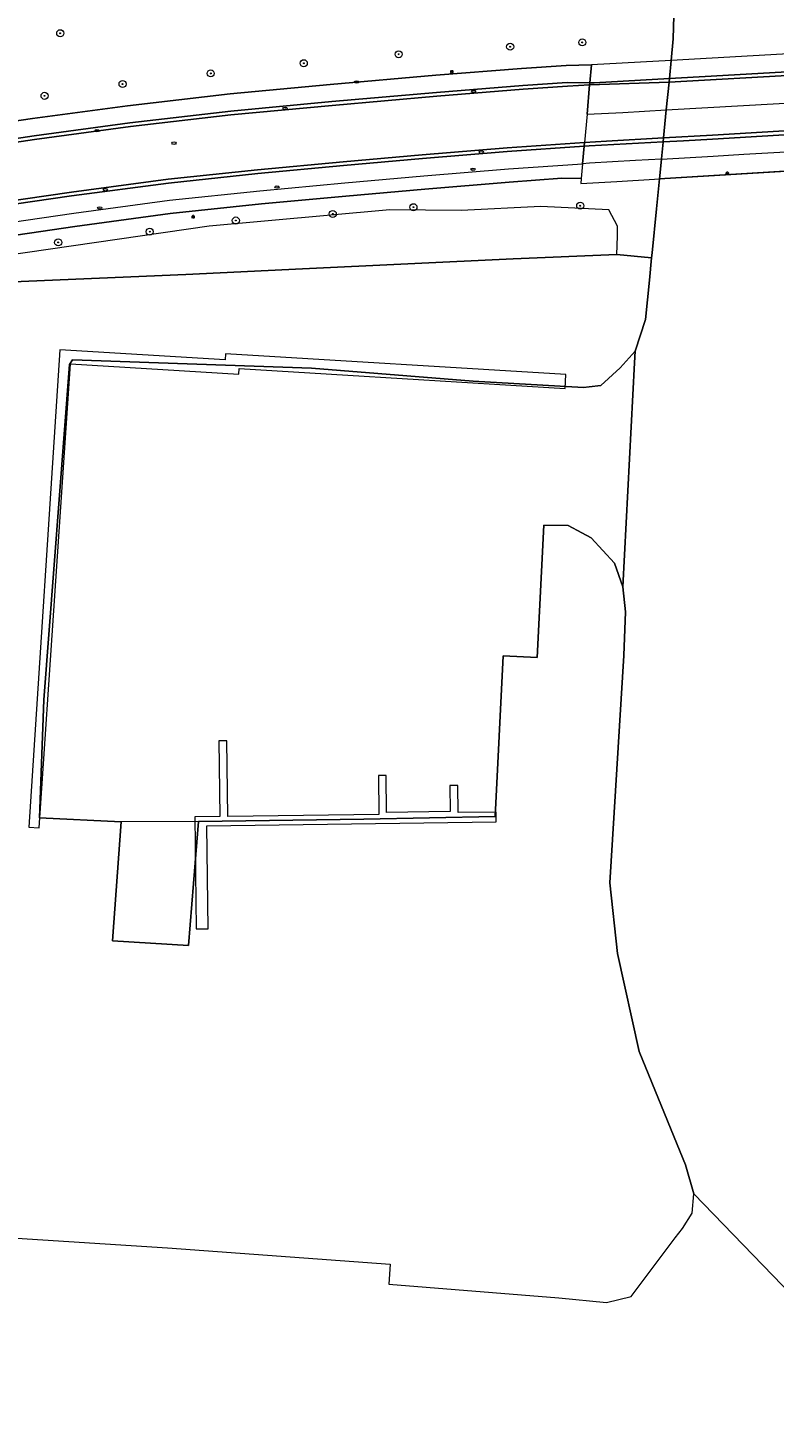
# Model space of a CAD drawing. Header units: metres. Extents: x 92650 to 117222, y 425801 to 461092.
# Tile 94 of 146: x 115840 to 115925, y 426071 to 426230. Entities that reach past the tile are written whole.
import ezdxf
from ezdxf.enums import TextEntityAlignment as Align

# ---------------------------------------------------------------- set-up
doc = ezdxf.new("R2010")
doc.units = ezdxf.units.M
doc.layers.get('0').update_dxf_attribs({"color": 253, "linetype": 'CONTINUOUS', "lineweight": 15})
for name, color, linetype, lineweight in [('B-WE-GK-KEERWAND_DAMWAND-G', 253, 'CONTINUOUS', 15), ('B-WE-GR-BEPLANTING_CULTUUR_BODEMBEDEKKER-GV', 253, 'CONTINUOUS', 15), ('B-WE-GR-BOOM-S', 253, 'CONTINUOUS', 15), ('B-WE-IE-MEUBILAIR-S', 253, 'CONTINUOUS', 15), ('B-WE-KW-KUNSTWERK_DEK-GV', 253, 'CONTINUOUS', 15), ('B-WE-KW-KUNSTWERK_STEIGER-GV', 253, 'CONTINUOUS', 15), ('B-WE-OG-TERREIN_ERF-GV', 253, 'CONTINUOUS', 15), ('B-WE-OG-WATER-GV', 253, 'CONTINUOUS', 15), ('B-WE-OG-WATER_SLOOT-GV', 253, 'CONTINUOUS', 15), ('B-WE-VH-GESLOTENVERHARDING_ASFALT-GV', 253, 'CONTINUOUS', 15), ('B-WE-VH-OPENVERHARDING_BETONELEMENT-GV', 253, 'CONTINUOUS', 15), ('B-WE-VH-OPENVERHARDING_BETONSTRAATSTEEN-GV', 253, 'CONTINUOUS', 15), ('B-WE-VH-OPENVERHARDING_TEGEL-GV', 253, 'CONTINUOUS', 15)]:
    doc.layers.add(name, color=color, linetype=linetype, lineweight=lineweight)
doc.styles.add('NLCS-ISO', font='NLCS-ISO.ttf')

# ---------------------------------------------------------------- blocks, each defined once
blk = doc.blocks.new('SIE-MEUBILAIR_PAAL_LICHTMAST-SO')
for points in [[(-0.62, 0), (-1, 0)], [(-0.71, 0.71), (-0.44, 0.44)], [(0, 1), (0, 0.62)], [(0.44, 0.44), (0.71, 0.71)], [(1, 0), (0.62, 0)], [(-0.71, -0.71), (-0.44, -0.44)], [(0, -0.62), (0, -1)], [(0.44, -0.44), (0.71, -0.71)]]:
    blk.add_lwpolyline(points)
blk.add_circle((0, 0), 0.5)
blk = doc.blocks.new('SIE-MEUBILAIR_PUT_KOLK-SO')
blk.add_ellipse((0, 0), major_axis=(1.25, 0), ratio=0.54)
at = {"style": 'NLCS-ISO'}
blk.add_text('klk', height=0.75, dxfattribs=at).set_placement((0.03, 0), align=Align.MIDDLE_CENTER)
blk = doc.blocks.new('SGR-BOOM_GBKN-SO')
at = {"linetype": 'ByBlock', "lineweight": 18}
h = blk.add_hatch(color=0, dxfattribs=at)
h.dxf.hatch_style = 1
edge = h.paths.add_edge_path()
edge.add_arc((0, 0), 0.25, 0, 360)
at = {"color": 0, "linetype": 'ByBlock', "lineweight": 18}
for radius in [2, 0.25]:
    blk.add_circle((0, 0), radius, dxfattribs=at)
at = {"color": 0, "linetype": 'ByBlock', "lineweight": 18, "style": 'NLCS-ISO'}
blk.add_attdef('SOORT', (2.5, 0), '', height=1.5, dxfattribs=at)

msp = doc.modelspace()

# ---------------------------------------------------------------- linework, layer by layer
at = {"layer": 'B-WE-GK-KEERWAND_DAMWAND-G', "transparency": 33554687, "flags": 128}
for points in [[(115912.667, 426224.327), (115912.706, 426224.728)], [(115911.994, 426217.531), (115912.039, 426217.98)], [(115910.687, 426204.353), (115910.744, 426204.926)]]:
    msp.add_lwpolyline(points, dxfattribs=at)
at = {"layer": 'B-WE-GR-BEPLANTING_CULTUUR_BODEMBEDEKKER-GV', "transparency": 33554687, "flags": 128}
for points in [[(115830.489, 426218.755), (115840.306, 426220.168), (115851.122, 426221.621), (115862.796, 426222.991), (115874.162, 426224.038), (115886.171, 426225.104), (115895.891, 426225.883), (115900.992, 426226.217), (115903.841, 426226.279), (115903.658, 426224.241), (115903.638, 426224.012), (115903.343, 426220.681), (115903.05, 426217.441), (115903.013, 426217.034), (115902.834, 426215.041), (115902.685, 426213.373), (115902.633, 426212.788), (115906.744, 426213.038), (115911.019, 426213.299), (115911.579, 426213.333), (115911.8, 426215.567), (115911.803, 426215.6), (115911.992, 426217.506), (115911.994, 426217.531), (115912.039, 426217.98), (115912.356, 426221.184), (115912.667, 426224.327), (115912.706, 426224.728), (115912.911, 426226.791), (115913.156, 426229.25), (115913.285, 426234.455)], [(115902.685, 426213.373), (115900.5, 426213.405), (115894.51, 426212.953), (115884.925, 426212.151), (115875.909, 426211.352), (115866.349, 426210.467), (115855.973, 426209.383), (115845.13, 426207.913), (115834.498, 426206.358), (115827.559, 426205.223), (115827.535, 426204.908), (115827.381, 426203.061), (115827.19, 426200.781), (115828.24, 426201.219)], [(115906.734, 426204.745), (115910.687, 426204.353), (115910.744, 426204.926), (115911.238, 426209.899), (115911.579, 426213.333)]]:
    msp.add_lwpolyline(points, dxfattribs=at)
msp.add_lwpolyline([(115906.793, 426206.823), (115906.825, 426207.952), (115905.822, 426209.815), (115898.103, 426210.183), (115889.049, 426209.721), (115880.92, 426209.792), (115860.409, 426207.945), (115831.849, 426203.817), (115828.24, 426201.219), (115857.747, 426202.462), (115871.01, 426203.092), (115894.957, 426204.216), (115906.734, 426204.745)], close=True, dxfattribs=at)
at = {"layer": 'B-WE-KW-KUNSTWERK_DEK-GV', "transparency": 33554687, "flags": 128}
msp.add_lwpolyline([(115942.216, 426228.447), (115912.911, 426226.791), (115903.841, 426226.279), (115903.658, 426224.241), (115903.638, 426224.012), (115903.343, 426220.681), (115903.05, 426217.441), (115903.013, 426217.034), (115902.834, 426215.041), (115902.685, 426213.373), (115902.633, 426212.788), (115906.744, 426213.038), (115911.019, 426213.299), (115911.579, 426213.333), (115940.348, 426215.085)], dxfattribs=at)
at = {"layer": 'B-WE-KW-KUNSTWERK_STEIGER-GV', "transparency": 33554687, "flags": 128}
for points in [[(115839.894, 426139.628), (115841.076, 426139.556), (115844.619, 426192.281), (115863.759, 426191.112), (115863.799, 426191.766), (115900.859, 426189.502), (115900.955, 426191.081), (115862.241, 426193.446), (115862.198, 426192.735), (115843.433, 426193.881)], [(115893.019, 426140.232), (115893.004, 426141.354), (115888.688, 426141.296), (115888.647, 426144.38), (115887.734, 426144.368), (115887.774, 426141.398), (115880.561, 426141.302), (115880.504, 426145.508), (115879.632, 426145.497), (115879.69, 426141.089), (115871.105, 426140.975), (115862.516, 426140.86), (115862.401, 426149.461), (115861.505, 426149.449), (115861.62, 426140.862), (115858.756, 426140.823), (115858.926, 426128.069), (115860.284, 426128.087), (115860.128, 426139.794)]]:
    msp.add_lwpolyline(points, close=True, dxfattribs=at)
at = {"layer": 'B-WE-OG-TERREIN_ERF-GV', "transparency": 33554687, "flags": 128}
msp.add_lwpolyline([(115823.156, 426093.906), (115855.672, 426091.813), (115880.977, 426089.969), (115880.82, 426087.688), (115900.141, 426086.125), (115905.563, 426085.625), (115908.352, 426086.281), (115913.375, 426092.969), (115914.18, 426094.031), (115915.313, 426095.781), (115915.492, 426097.969), (115914.531, 426101.25), (115913.93, 426102.719), (115909.289, 426114.125), (115906.82, 426125.281), (115905.945, 426133.313), (115907.539, 426159.156), (115907.703, 426164.094), (115907.43, 426166.938), (115906.453, 426169.656), (115903.805, 426172.531), (115902.742, 426173.094), (115901.188, 426173.906), (115898.42, 426173.949), (115897.669, 426158.932), (115893.828, 426159.124), (115892.914, 426140.844), (115877.969, 426140.531), (115859.192, 426140.261), (115858.04, 426126.188), (115849.415, 426126.712), (115850.39, 426140.258), (115841.086, 426140.688), (115841.594, 426154.094), (115844.516, 426192.219), (115844.836, 426192.75), (115872.039, 426191.813), (115890.406, 426190.313), (115902.961, 426189.625), (115903.602, 426189.688), (115904.93, 426189.844), (115907.109, 426191.844), (115908.82, 426193.75), (115909.992, 426197.344), (115910.436, 426201.821), (115910.687, 426204.353), (115906.734, 426204.745), (115894.957, 426204.216), (115871.01, 426203.092), (115857.747, 426202.462), (115828.24, 426201.219)], dxfattribs=at)
at = {"layer": 'B-WE-OG-WATER-GV', "transparency": 33554687, "flags": 128}
msp.add_lwpolyline([(115859.192, 426140.261), (115877.969, 426140.531), (115892.914, 426140.844), (115893.828, 426159.124), (115897.669, 426158.932), (115898.42, 426173.949), (115901.188, 426173.906), (115902.742, 426173.094), (115903.805, 426172.531), (115906.453, 426169.656), (115907.43, 426166.938), (115908.75, 426192.406), (115908.82, 426193.75), (115907.109, 426191.844), (115904.93, 426189.844), (115903.602, 426189.688), (115902.961, 426189.625), (115890.406, 426190.313), (115872.039, 426191.813), (115844.836, 426192.75), (115844.516, 426192.219), (115841.594, 426154.094), (115841.086, 426140.688), (115850.39, 426140.258)], dxfattribs=at)
msp.add_lwpolyline([(115859.192, 426140.261), (115850.39, 426140.258), (115849.415, 426126.712), (115858.04, 426126.188)], close=True, dxfattribs=at)
at = {"layer": 'B-WE-OG-WATER_SLOOT-GV', "transparency": 33554687, "flags": 128}
for points in [[(115947.047, 426361.188), (115917.078, 426335.188), (115917.016, 426330.188), (115916.953, 426324.938), (115920.43, 426324.563), (115918.5, 426303.594), (115914.192, 426303.776), (115911.411, 426271.151), (115914.947, 426270.943), (115913.633, 426248.563), (115913.625, 426248.222), (115913.285, 426234.455), (115913.156, 426229.25), (115912.911, 426226.791), (115912.706, 426224.728), (115912.667, 426224.327), (115912.356, 426221.184), (115912.039, 426217.98), (115911.994, 426217.531), (115911.992, 426217.506), (115911.803, 426215.6), (115911.8, 426215.567), (115911.579, 426213.333)], [(115941.928, 426215.181), (115911.579, 426213.333), (115911.238, 426209.899), (115910.744, 426204.926), (115910.687, 426204.353), (115910.436, 426201.821), (115909.992, 426197.344), (115908.82, 426193.75), (115908.75, 426192.406), (115907.43, 426166.938), (115907.703, 426164.094), (115907.539, 426159.156), (115905.945, 426133.313), (115906.82, 426125.281), (115909.289, 426114.125), (115913.93, 426102.719), (115914.531, 426101.25), (115915.492, 426097.969), (115941.25, 426071.344)]]:
    msp.add_lwpolyline(points, dxfattribs=at)
at = {"layer": 'B-WE-VH-GESLOTENVERHARDING_ASFALT-GV', "transparency": 33554687, "flags": 128}
for points in [[(115903.343, 426220.681), (115907.429, 426220.858), (115912.356, 426221.184), (115942.094, 426222.847), (115943.278, 426222.925), (115951.048, 426223.439), (115951.342, 426226.706), (115943.398, 426226.012), (115942.162, 426225.989), (115912.667, 426224.327), (115903.638, 426224.012)], [(115903.343, 426220.681), (115903.638, 426224.012), (115901.121, 426223.844), (115896.099, 426223.511), (115886.254, 426222.709), (115874.383, 426221.66), (115862.851, 426220.593), (115851.434, 426219.259), (115840.534, 426217.798), (115830.925, 426216.354), (115825.929, 426215.533), (115816.384, 426213.907), (115807.794, 426212.316), (115798.221, 426210.442), (115791.002, 426208.891), (115781.149, 426206.632), (115774.033, 426204.777), (115764.327, 426201.978), (115764.056, 426201.896)], [(115903.343, 426220.681), (115903.05, 426217.441), (115905.56, 426217.613), (115912.039, 426217.98), (115917.609, 426218.295), (115933.288, 426219.222), (115942.026, 426219.703), (115943.155, 426219.765), (115950.755, 426220.184), (115951.048, 426223.439)], [(115765.97, 426195.671), (115766.806, 426195.925), (115779.33, 426199.453), (115790.249, 426202.071), (115800.281, 426204.209), (115811.239, 426206.356), (115822.281, 426208.322), (115827.545, 426209.243), (115833.979, 426210.266), (115844.75, 426211.807), (115855.728, 426213.285), (115865.875, 426214.343), (115875.636, 426215.258), (115884.593, 426216.056), (115894.25, 426216.839), (115903.05, 426217.441)]]:
    msp.add_lwpolyline(points, dxfattribs=at)
at = {"layer": 'B-WE-VH-OPENVERHARDING_BETONELEMENT-GV', "transparency": 33554687, "flags": 128}
for points in [[(115830.925, 426216.354), (115840.534, 426217.798), (115851.434, 426219.259), (115862.851, 426220.593), (115874.383, 426221.66), (115886.254, 426222.709), (115896.099, 426223.511), (115901.121, 426223.844), (115903.638, 426224.012), (115903.658, 426224.241), (115901.082, 426224.26), (115896.033, 426223.929), (115886.243, 426223.13), (115874.337, 426222.098), (115862.855, 426221.016), (115851.361, 426219.679), (115840.494, 426218.197), (115830.873, 426216.768)], [(115834.012, 426209.847), (115844.747, 426211.392), (115855.776, 426212.85), (115865.911, 426213.931), (115875.644, 426214.84), (115884.632, 426215.632), (115894.266, 426216.43), (115903.013, 426217.034), (115903.05, 426217.441), (115894.25, 426216.839), (115884.593, 426216.056), (115875.636, 426215.258), (115865.875, 426214.343), (115855.728, 426213.285), (115844.75, 426211.807), (115833.979, 426210.266)]]:
    msp.add_lwpolyline(points, dxfattribs=at)
at = {"layer": 'B-WE-VH-OPENVERHARDING_BETONSTRAATSTEEN-GV', "transparency": 33554687, "flags": 128}
msp.add_lwpolyline([(115912.706, 426224.728), (115904.157, 426224.237), (115903.658, 426224.241), (115903.638, 426224.012), (115912.667, 426224.327), (115942.162, 426225.989), (115943.398, 426226.012), (115951.342, 426226.706), (115951.362, 426226.925), (115943.415, 426226.461), (115942.171, 426226.391), (115932.705, 426225.857), (115917.475, 426225.002)], close=True, dxfattribs=at)
msp.add_lwpolyline([(115950.755, 426220.184), (115943.155, 426219.765), (115942.026, 426219.703), (115933.288, 426219.222), (115917.609, 426218.295), (115912.039, 426217.98), (115905.56, 426217.613), (115903.05, 426217.441), (115903.013, 426217.034), (115903.586, 426217.074), (115911.994, 426217.531), (115914.306, 426217.657), (115917.61, 426217.837), (115933.303, 426218.764), (115942.016, 426219.246), (115943.137, 426219.308), (115950.714, 426219.728)], dxfattribs=at)
at = {"layer": 'B-WE-VH-OPENVERHARDING_TEGEL-GV', "transparency": 33554687, "flags": 128}
for points in [[(115903.658, 426224.241), (115904.157, 426224.237), (115912.706, 426224.728), (115917.475, 426225.002), (115932.705, 426225.857), (115942.171, 426226.391), (115943.415, 426226.461), (115951.362, 426226.925), (115951.547, 426228.974), (115943.495, 426228.519), (115942.216, 426228.447), (115912.911, 426226.791), (115903.841, 426226.279)], [(115830.873, 426216.768), (115840.494, 426218.197), (115851.361, 426219.679), (115862.855, 426221.016), (115874.337, 426222.098), (115886.243, 426223.13), (115896.033, 426223.929), (115901.082, 426224.26), (115903.658, 426224.241), (115903.841, 426226.279), (115900.992, 426226.217), (115895.891, 426225.883), (115886.171, 426225.104), (115874.162, 426224.038), (115862.796, 426222.991), (115851.122, 426221.621), (115840.306, 426220.168), (115830.489, 426218.755)], [(115950.714, 426219.728), (115943.137, 426219.308), (115942.016, 426219.246), (115933.303, 426218.764), (115917.61, 426217.837), (115914.306, 426217.657), (115911.994, 426217.531), (115903.586, 426217.074), (115903.013, 426217.034)], [(115911.8, 426215.567), (115908.839, 426215.396), (115903.62, 426215.094), (115902.834, 426215.041), (115902.685, 426213.373), (115902.633, 426212.788), (115906.744, 426213.038), (115911.019, 426213.299), (115911.579, 426213.333), (115940.348, 426215.085), (115941.928, 426215.181), (115942.979, 426215.245), (115950.351, 426215.694), (115950.538, 426217.775)], [(115911.8, 426215.567), (115917.689, 426215.908), (115921.185, 426216.112), (115933.485, 426216.828), (115941.974, 426217.299), (115943.061, 426217.36), (115945.789, 426217.511), (115949.934, 426217.741), (115950.538, 426217.775)], [(115834.332, 426207.878), (115845.009, 426209.439), (115855.891, 426210.886), (115866.149, 426211.972), (115875.812, 426212.857), (115884.782, 426213.66), (115894.403, 426214.474), (115902.834, 426215.041), (115903.013, 426217.034), (115894.266, 426216.43), (115884.632, 426215.632), (115875.644, 426214.84), (115865.911, 426213.931), (115855.776, 426212.85), (115844.747, 426211.392), (115834.012, 426209.847)], [(115827.559, 426205.223), (115834.498, 426206.358), (115845.13, 426207.913), (115855.973, 426209.383), (115866.349, 426210.467), (115875.909, 426211.352), (115884.925, 426212.151), (115894.51, 426212.953), (115900.5, 426213.405), (115902.685, 426213.373)]]:
    msp.add_lwpolyline(points, dxfattribs=at)

# ---------------------------------------------------------------- block references
at = {"layer": 'B-WE-GR-BOOM-S', "transparency": 33554687, "xscale": 0.2, "yscale": 0.2, "zscale": 0.2}
for p in [(115843.455, 426229.875), (115894.607, 426228.344), (115902.805, 426228.836), (115871.147, 426226.465), (115881.931, 426227.482), (115860.566, 426225.31), (115850.541, 426224.102), (115841.675, 426222.761), (115874.442, 426209.337), (115883.611, 426210.102), (115902.573, 426210.271), (115853.636, 426207.319), (115863.421, 426208.589), (115843.227, 426206.1)]:
    msp.add_blockref('SGR-BOOM_GBKN-SO', p, dxfattribs=at)
at = {"layer": 'B-WE-IE-MEUBILAIR-S', "transparency": 33554687, "xscale": 0.2, "yscale": 0.2, "zscale": 0.2}
for name, p in [('SIE-MEUBILAIR_PAAL_LICHTMAST-SO', (115887.974, 426225.479)), ('SIE-MEUBILAIR_PUT_KOLK-SO', (115877.165, 426224.319)), ('SIE-MEUBILAIR_PUT_KOLK-SO', (115890.455, 426223.278)), ('SIE-MEUBILAIR_PUT_KOLK-SO', (115869.026, 426221.326)), ('SIE-MEUBILAIR_PUT_KOLK-SO', (115847.632, 426218.817)), ('SIE-MEUBILAIR_PUT_KOLK-SO', (115856.4, 426217.38)), ('SIE-MEUBILAIR_PUT_KOLK-SO', (115891.337, 426216.358)), ('SIE-MEUBILAIR_PUT_KOLK-SO', (115890.371, 426214.394)), ('SIE-MEUBILAIR_PAAL_LICHTMAST-SO', (115919.287, 426213.943)), ('SIE-MEUBILAIR_PUT_KOLK-SO', (115868.102, 426212.404)), ('SIE-MEUBILAIR_PUT_KOLK-SO', (115848.591, 426212.078)), ('SIE-MEUBILAIR_PUT_KOLK-SO', (115847.956, 426210.004)), ('SIE-MEUBILAIR_PAAL_LICHTMAST-SO', (115858.574, 426209.018))]:
    msp.add_blockref(name, p, dxfattribs=at)

doc.saveas('drawing.dxf')
